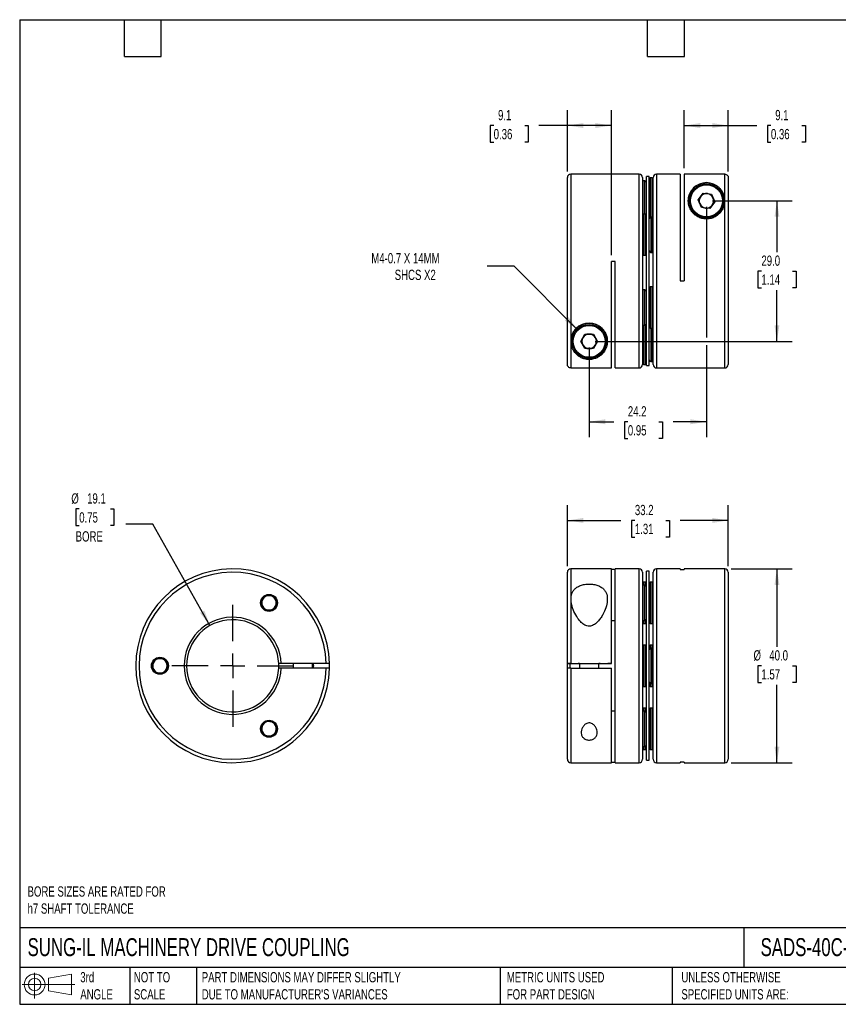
# Model space of a CAD drawing. Header units: millimetres. Extents: x 6 to 273, y 6 to 210.
# Tile 1 of 2: x 6 to 175, y 6 to 210. Entities that reach past the tile are written whole.
import ezdxf

# ---------------------------------------------------------------- set-up
doc = ezdxf.new("R2010")
doc.units = ezdxf.units.MM
doc.linetypes.add('SLD-Center', pattern=[19.05, 15.24, -1.27, 1.27, -1.27])
doc.linetypes.add('SLD-Solid', pattern=[0])
doc.layers.add('CENTER', color=40, linetype='SLD-Center')
doc.layers.add('SLD-DEFPOINTS', color=7, linetype='Continuous')
doc.layers.add('DIMENSIONS', color=140, linetype='SLD-Solid', lineweight=25)
doc.layers.add('TEXT', color=140, linetype='SLD-Solid', lineweight=25)
doc.styles.add('SLDTEXTSTYLE0', font='TXT', dxfattribs={"width": 0.7})
doc.dimstyles.new('SLDDIMSTYLE0', dxfattribs={"dimtxt": 2.158008, "dimasz": 3.302, "dimexe": 0, "dimexo": 0.0625, "dimgap": 0.539502, "dimtad": 0, "dimtih": 1, "dimtoh": 1, "dimdec": 1, "dimrnd": 1e-09, "dimzin": 4, "dimdsep": 46, "dimtxsty": 'SLDTEXTSTYLE0', "dimsah": 1, "dimcen": 0.09, "dimadec": 0, "dimazin": 1, "dimtfac": 1, "dimtdec": 1, "dimtofl": 0, "dimtmove": 0, "dimatfit": 3, "dimfxl": 0, "dimfrac": 2, "dimtolj": 1, "dimtzin": 12, "dimarcsym": 0})
doc.dimstyles.new('SLDDIMSTYLE1', dxfattribs={"dimtxt": 2.158008, "dimasz": 3.302, "dimexe": 0, "dimexo": 0.0625, "dimgap": 0.539502, "dimtad": 0, "dimtih": 1, "dimtoh": 1, "dimdec": 1, "dimrnd": 1e-09, "dimzin": 12, "dimdsep": 46, "dimtxsty": 'SLDTEXTSTYLE0', "dimsah": 1, "dimcen": 0.09, "dimadec": 0, "dimazin": 3, "dimtfac": 1, "dimtdec": 1, "dimtofl": 0, "dimtmove": 0, "dimatfit": 3, "dimfxl": 0, "dimfrac": 2, "dimtolj": 1, "dimtzin": 12, "dimarcsym": 0})
doc.dimstyles.new('SLDDIMSTYLE2', dxfattribs={"dimtxt": 2.158008, "dimasz": 3.302, "dimexe": 0, "dimexo": 0.0625, "dimgap": 0.539502, "dimtad": 0, "dimtih": 1, "dimtoh": 1, "dimdec": 1, "dimrnd": 1e-09, "dimzin": 12, "dimdsep": 46, "dimtxsty": 'SLDTEXTSTYLE0', "dimsah": 1, "dimcen": 0, "dimadec": 0, "dimazin": 3, "dimtfac": 1, "dimtdec": 1, "dimtofl": 0, "dimtmove": 0, "dimatfit": 3, "dimfxl": 0, "dimfrac": 2, "dimtolj": 1, "dimtzin": 12, "dimarcsym": 0})
doc.dimstyles.new('SLDDIMSTYLE3', dxfattribs={"dimtxt": 2.158008, "dimasz": 3.302, "dimexe": 0, "dimexo": 0.0625, "dimgap": 0.539502, "dimtad": 0, "dimtih": 1, "dimtoh": 1, "dimdec": 1, "dimrnd": 1e-09, "dimzin": 12, "dimdsep": 46, "dimtxsty": 'SLDTEXTSTYLE0', "dimsah": 1, "dimcen": 0, "dimadec": 0, "dimazin": 3, "dimtfac": 1, "dimtdec": 1, "dimtofl": 0, "dimtmove": 0, "dimatfit": 3, "dimfxl": 0, "dimfrac": 2, "dimtolj": 1, "dimtzin": 12, "dimarcsym": 0})

# ---------------------------------------------------------------- blocks, each defined once
blk = doc.blocks.new('Block11')
at = {"color": 7, "linetype": 'SLD-Solid', "lineweight": 18}
for p, q in [((2.59, 5.31), (2.59, 0)), ((5.48, 4.17), (10.18, 5.03)), ((5.48, 1.6), (5.48, 4.17)), ((10.18, 5.03), (10.18, 0.73)), ((0, 2.88), (10.87, 2.88)), ((5.48, 1.6), (10.18, 0.73))]:
    blk.add_line(p, q, dxfattribs=at)
for radius in [2.15, 1.29]:
    blk.add_circle((2.59, 2.88), radius, dxfattribs=at)
blk = doc.blocks.new('Block12')
at = {"layer": 'SLD-DEFPOINTS'}
blk.add_blockref('Block11', (0, 0), dxfattribs=at)
blk = doc.blocks.new('_D')
at = {"layer": 'DIMENSIONS'}
for p, q in [((153.11, 96.21), (165.76, 96.21)), ((162.58, 96.21), (162.58, 80.12)), ((159.38, 76.21), (158.65, 76.21)), ((158.65, 76.21), (158.65, 72.78)), ((165.79, 76.21), (166.52, 76.21)), ((166.52, 76.21), (166.52, 72.78)), ((158.65, 72.78), (159.38, 72.78)), ((162.58, 56.21), (162.58, 72.3)), ((166.52, 72.78), (165.79, 72.78)), ((153.11, 56.21), (165.76, 56.21))]:
    blk.add_line(p, q, dxfattribs=at)
for points in [[(162.58, 96.21), (162.08, 92.91), (163.09, 92.91)], [(162.58, 56.21), (163.09, 59.51), (162.08, 59.51)]]:
    blk.add_solid(points, dxfattribs=at)
at = {"layer": 'DIMENSIONS', "char_height": 2.117, "attachment_point": 1, "style": 'SLDTEXTSTYLE0'}
for s, insert in [('%%c', (157.75, 79.42)), ('40.0', (161.01, 79.42)), ('1.57', (159.38, 75.51))]:
    blk.add_mtext(s, dxfattribs=dict(at, insert=insert))
blk = doc.blocks.new('_D_1')
at = {"layer": 'DIMENSIONS'}
for p, q in [((119.34, 96.78), (119.34, 109.38)), ((152.54, 96.78), (152.54, 109.38)), ((119.34, 106.21), (130.35, 106.21)), ((133.27, 106.21), (132.55, 106.21)), ((132.55, 106.21), (132.55, 102.78)), ((139.68, 106.21), (140.41, 106.21)), ((140.41, 106.21), (140.41, 102.78)), ((152.54, 106.21), (142.61, 106.21)), ((132.55, 102.78), (133.27, 102.78)), ((140.41, 102.78), (139.68, 102.78))]:
    blk.add_line(p, q, dxfattribs=at)
for points in [[(119.34, 106.21), (122.65, 105.7), (122.65, 106.72)], [(152.54, 106.21), (149.24, 106.72), (149.24, 105.7)]]:
    blk.add_solid(points, dxfattribs=at)
at = {"layer": 'DIMENSIONS', "char_height": 2.117, "attachment_point": 1, "style": 'SLDTEXTSTYLE0'}
for s, insert in [('33.2', (133.27, 109.42)), ('1.31', (133.27, 105.51))]:
    blk.add_mtext(s, dxfattribs=dict(at, insert=insert))
blk = doc.blocks.new('_D_3')
at = {"layer": 'DIMENSIONS'}
for p, q in [((108.37, 158.65), (102.81, 158.65)), ((121.51, 145.51), (108.37, 158.65))]:
    blk.add_line(p, q, dxfattribs=at)
blk.add_solid([(121.51, 145.51), (119.54, 148.2), (118.82, 147.48)], dxfattribs=at)
at = {"layer": 'DIMENSIONS', "attachment_point": 1, "style": 'SLDTEXTSTYLE0'}
for s, insert, char_height in [('M4-0.7 X 14MM', (78.89, 161.38), 2.1167), ('SHCS X2', (83.72, 157.95), 2.117)]:
    blk.add_mtext(s, dxfattribs=dict(at, insert=insert, char_height=char_height))
blk = doc.blocks.new('_D_4')
at = {"layer": 'DIMENSIONS'}
for p, q in [((149.31, 172.17), (165.76, 172.17)), ((162.58, 172.17), (162.58, 161.59)), ((159.38, 157.67), (158.65, 157.67)), ((158.65, 157.67), (158.65, 154.24)), ((165.79, 157.67), (166.52, 157.67)), ((166.52, 157.67), (166.52, 154.24)), ((158.65, 154.24), (159.38, 154.24)), ((162.58, 143.17), (162.58, 153.76)), ((166.52, 154.24), (165.79, 154.24)), ((125.11, 143.17), (165.76, 143.17))]:
    blk.add_line(p, q, dxfattribs=at)
for points in [[(162.58, 172.17), (162.08, 168.87), (163.09, 168.87)], [(162.58, 143.17), (163.09, 146.47), (162.08, 146.47)]]:
    blk.add_solid(points, dxfattribs=at)
at = {"layer": 'DIMENSIONS', "char_height": 2.117, "attachment_point": 1, "style": 'SLDTEXTSTYLE0'}
for s, insert in [('29.0', (159.38, 160.88)), ('1.14', (159.38, 156.97))]:
    blk.add_mtext(s, dxfattribs=dict(at, insert=insert))
blk = doc.blocks.new('_D_5')
at = {"layer": 'DIMENSIONS'}
for p, q in [((148.04, 170.9), (148.04, 143.93)), ((148.04, 142.41), (148.04, 123.39)), ((123.84, 141.9), (123.84, 123.39)), ((123.84, 126.57), (128.9, 126.57)), ((131.82, 126.57), (131.1, 126.57)), ((131.1, 126.57), (131.1, 123.14)), ((138.24, 126.57), (138.96, 126.57)), ((138.96, 126.57), (138.96, 123.14)), ((148.04, 126.57), (141.16, 126.57)), ((131.1, 123.14), (131.82, 123.14)), ((138.96, 123.14), (138.24, 123.14))]:
    blk.add_line(p, q, dxfattribs=at)
for points in [[(123.84, 126.57), (127.15, 126.06), (127.15, 127.08)], [(148.04, 126.57), (144.74, 127.08), (144.74, 126.06)]]:
    blk.add_solid(points, dxfattribs=at)
at = {"layer": 'DIMENSIONS', "char_height": 2.117, "attachment_point": 1, "style": 'SLDTEXTSTYLE0'}
for s, insert in [('24.2', (131.82, 129.78)), ('0.95', (131.82, 125.87))]:
    blk.add_mtext(s, dxfattribs=dict(at, insert=insert))
blk = doc.blocks.new('_D_6')
at = {"layer": 'DIMENSIONS'}
for p, q in [((143.44, 178.94), (143.44, 190.88)), ((152.54, 178.24), (152.54, 190.88)), ((143.44, 187.71), (152.54, 187.71)), ((152.54, 187.71), (158.41, 187.71)), ((161.34, 187.71), (160.61, 187.71)), ((160.61, 187.71), (160.61, 184.28)), ((167.75, 187.71), (168.47, 187.71)), ((168.47, 187.71), (168.47, 184.28)), ((160.61, 184.28), (161.34, 184.28)), ((168.47, 184.28), (167.75, 184.28))]:
    blk.add_line(p, q, dxfattribs=at)
for points in [[(143.44, 187.71), (146.75, 187.2), (146.75, 188.21)], [(152.54, 187.71), (149.24, 188.21), (149.24, 187.2)]]:
    blk.add_solid(points, dxfattribs=at)
at = {"layer": 'DIMENSIONS', "char_height": 2.117, "attachment_point": 1, "style": 'SLDTEXTSTYLE0'}
for s, insert in [('9.1', (162.23, 190.92)), ('0.36', (161.34, 187))]:
    blk.add_mtext(s, dxfattribs=dict(at, insert=insert))
blk = doc.blocks.new('_D_7')
at = {"layer": 'DIMENSIONS'}
for p, q in [((119.34, 178.24), (119.34, 190.88)), ((128.44, 160.94), (128.44, 190.88)), ((104.14, 187.71), (103.42, 187.71)), ((103.42, 187.71), (103.42, 184.28)), ((110.55, 187.71), (111.28, 187.71)), ((111.28, 187.71), (111.28, 184.28)), ((119.34, 187.71), (113.48, 187.71)), ((128.44, 187.71), (119.34, 187.71)), ((103.42, 184.28), (104.14, 184.28)), ((111.28, 184.28), (110.55, 184.28))]:
    blk.add_line(p, q, dxfattribs=at)
for points in [[(119.34, 187.71), (122.65, 187.2), (122.65, 188.21)], [(128.44, 187.71), (125.14, 188.21), (125.14, 187.2)]]:
    blk.add_solid(points, dxfattribs=at)
at = {"layer": 'DIMENSIONS', "char_height": 2.117, "attachment_point": 1, "style": 'SLDTEXTSTYLE0'}
for s, insert in [('9.1', (105.04, 190.92)), ('0.36', (104.14, 187))]:
    blk.add_mtext(s, dxfattribs=dict(at, insert=insert))
blk = doc.blocks.new('_D_8')
at = {"layer": 'DIMENSIONS'}
for p, q in [((18.63, 108.59), (17.91, 108.59)), ((17.91, 108.59), (17.91, 105.16)), ((25.05, 108.59), (25.77, 108.59)), ((25.77, 108.59), (25.77, 105.16)), ((17.91, 105.16), (18.63, 105.16)), ((25.77, 105.16), (25.05, 105.16)), ((33.82, 105.45), (28.26, 105.45)), ((45.61, 84.51), (33.82, 105.45))]:
    blk.add_line(p, q, dxfattribs=at)
blk.add_solid([(45.61, 84.51), (44.44, 87.63), (43.55, 87.14)], dxfattribs=at)
at = {"layer": 'DIMENSIONS', "char_height": 2.117, "attachment_point": 1, "style": 'SLDTEXTSTYLE0'}
for s, insert in [('%%c', (17, 111.8)), ('19.1', (20.26, 111.8)), ('0.75', (18.63, 107.89)), ('BORE', (17.89, 103.97))]:
    blk.add_mtext(s, dxfattribs=dict(at, insert=insert))
blk = doc.blocks.new('SW_CENTERMARKSYMBOL_1')
at = {"layer": 'CENTER', "color": 0}
for p, q in [((0, 5.08), (0, 12.565)), ((0, 0), (0, 2.54)), ((-5.08, 0), (-12.565, 0)), ((0, 0), (-2.54, 0)), ((0, 0), (0, -2.54)), ((0, 0), (2.54, 0)), ((5.08, 0), (12.565, 0)), ((0, -5.08), (0, -12.565))]:
    blk.add_line(p, q, dxfattribs=at)

msp = doc.modelspace()

# ---------------------------------------------------------------- linework, layer by layer
for p, q in [((119.34, 138.38), (119.34, 176.97)), ((134.14, 177.67), (120.04, 177.67)), ((120.04, 177.67), (120.04, 137.68)), ((134.14, 137.67), (134.14, 177.67)), ((134.84, 176.97), (134.84, 138.37)), ((136.24, 177.17), (135.64, 177.17)), ((135.64, 138.17), (135.64, 177.17)), ((136.24, 138.17), (136.24, 177.17)), ((136.84, 176.92), (136.44, 176.92)), ((136.44, 176.92), (136.44, 172.94)), ((136.84, 172.94), (136.84, 176.92)), ((137.04, 138.37), (137.04, 176.97)), ((142.64, 177.67), (137.74, 177.67)), ((137.74, 177.67), (137.74, 137.67)), ((142.64, 177.67), (142.64, 155.67)), ((143.44, 177.67), (143.44, 155.67)), ((151.84, 177.67), (143.44, 177.67)), ((151.84, 137.67), (151.84, 177.67)), ((152.54, 176.97), (152.54, 138.37)), ((135.34, 176.32), (134.94, 176.32)), ((134.94, 176.32), (134.94, 173.04)), ((135.34, 173.04), (135.34, 176.32)), ((134.94, 173.04), (134.94, 169.4)), ((135.34, 169.42), (135.34, 173.04)), ((136.44, 172.94), (136.44, 168.81)), ((136.84, 168.82), (136.84, 172.94)), ((146.33, 172.4), (147.38, 173.77)), ((146.33, 172.4), (146.85, 173.09)), ((146.85, 173.09), (147.38, 173.77)), ((147.38, 173.77), (149.1, 173.55)), ((147.38, 173.77), (147.38, 173.77)), ((147.38, 173.77), (148.24, 173.66)), ((148.24, 173.66), (149.1, 173.55)), ((149.1, 173.55), (149.76, 171.95)), ((149.1, 173.55), (149.1, 173.55)), ((149.1, 173.55), (149.43, 172.75)), ((149.43, 172.75), (149.76, 171.95)), ((144.54, 172.17), (144.54, 172.17)), ((146.99, 170.8), (146.33, 172.4)), ((148.71, 170.57), (146.99, 170.8)), ((149.76, 171.95), (148.71, 170.57)), ((151.54, 172.17), (151.54, 172.17)), ((135.44, 169.42), (135.04, 169.42)), ((135.04, 169.42), (135.04, 160.92)), ((135.44, 160.92), (135.44, 169.42)), ((135.64, 169.27), (135.64, 169.32)), ((136.94, 168.82), (136.54, 168.82)), ((136.54, 168.82), (136.54, 168.32)), ((136.94, 168.32), (136.94, 168.82)), ((136.54, 168.32), (136.54, 161.52)), ((136.94, 161.52), (136.94, 168.32)), ((135.04, 160.92), (135.44, 160.92)), ((136.54, 161.52), (136.94, 161.52)), ((129.24, 159.67), (128.44, 159.67)), ((128.44, 137.68), (128.44, 159.67)), ((129.24, 159.67), (128.44, 159.67)), ((129.24, 137.67), (129.24, 159.67)), ((142.64, 155.67), (143.44, 155.67)), ((135.34, 153.82), (134.94, 153.82)), ((134.94, 153.82), (134.94, 146.52)), ((135.34, 146.52), (135.34, 153.82)), ((136.84, 154.42), (136.44, 154.42)), ((136.44, 154.42), (136.44, 145.92)), ((136.84, 145.92), (136.84, 154.42)), ((134.94, 146.52), (135.34, 146.52)), ((135.04, 146.52), (135.04, 138.42)), ((135.44, 138.42), (135.44, 146.54)), ((122.11, 143.17), (122.98, 144.67)), ((122.55, 143.92), (122.98, 144.67)), ((122.98, 144.67), (124.71, 144.67)), ((122.98, 144.67), (122.98, 144.67)), ((122.98, 144.67), (123.84, 144.67)), ((123.84, 144.67), (124.71, 144.67)), ((124.71, 144.67), (125.58, 143.17)), ((124.71, 144.67), (124.71, 144.67)), ((124.71, 144.67), (125.14, 143.92)), ((136.25, 146.08), (136.24, 146.02)), ((136.44, 145.92), (136.84, 145.92)), ((136.54, 145.92), (136.54, 139.5)), ((136.94, 139.5), (136.94, 145.95)), ((120.34, 143.17), (120.34, 143.17)), ((122.11, 143.17), (122.55, 143.92)), ((122.98, 141.67), (122.11, 143.17)), ((125.58, 143.17), (124.71, 141.67)), ((125.14, 143.92), (125.58, 143.17)), ((127.34, 143.17), (127.34, 143.17)), ((124.71, 141.67), (122.98, 141.67)), ((135.04, 138.42), (135.44, 138.42)), ((136.54, 139.5), (136.54, 139.02)), ((136.54, 139.02), (136.94, 139.02)), ((136.94, 139.02), (136.94, 139.5)), ((120.04, 137.68), (128.44, 137.68)), ((129.24, 137.67), (134.14, 137.67)), ((135.64, 138.17), (136.24, 138.17)), ((137.74, 137.67), (151.84, 137.67)), ((119.34, 76.71), (119.34, 95.51)), ((128.44, 96.21), (120.04, 96.21)), ((120.04, 96.21), (120.04, 76.71)), ((128.44, 76.71), (128.44, 96.21)), ((129.24, 96.11), (128.44, 96.11)), ((134.14, 96.21), (129.24, 96.21)), ((129.24, 56.21), (129.24, 96.21)), ((134.14, 76.21), (134.14, 96.21)), ((134.84, 95.51), (134.84, 76.21)), ((136.24, 95.71), (135.64, 95.71)), ((135.64, 66.46), (135.64, 95.71)), ((136.24, 66.46), (136.24, 95.71)), ((137.04, 56.91), (137.04, 95.51)), ((142.64, 96.21), (137.74, 96.21)), ((137.74, 96.21), (137.74, 56.21)), ((142.64, 96.21), (142.64, 96.11)), ((142.64, 96.11), (143.44, 96.11)), ((151.84, 96.21), (143.44, 96.21)), ((143.44, 96.21), (143.44, 96.11)), ((151.84, 56.21), (151.84, 96.21)), ((152.54, 95.51), (152.54, 56.91)), ((135.34, 92.85), (134.94, 92.85)), ((134.94, 92.85), (134.94, 87.71)), ((135.44, 93.45), (135.04, 93.45)), ((135.04, 93.45), (135.04, 92.85)), ((135.34, 87.71), (135.34, 92.85)), ((135.44, 92.83), (135.44, 93.45)), ((136.84, 93.45), (136.44, 93.45)), ((136.44, 93.45), (136.44, 87.31)), ((136.84, 87.31), (136.84, 93.45)), ((56.06, 89.2), (56.92, 90.7)), ((56.92, 90.7), (58.65, 90.7)), ((58.65, 90.7), (59.52, 89.2)), ((56.92, 87.7), (56.06, 89.2)), ((58.65, 87.7), (56.92, 87.7)), ((59.52, 89.2), (58.65, 87.7)), ((134.94, 87.71), (134.94, 85.55)), ((135.34, 85.55), (135.34, 87.71)), ((129.24, 85.52), (128.44, 85.52)), ((134.94, 85.55), (135.34, 85.55)), ((135.04, 85.55), (135.04, 84.95)), ((135.44, 84.95), (135.44, 85.57)), ((136.44, 87.31), (136.44, 84.95)), ((136.84, 84.95), (136.84, 87.31)), ((135.04, 84.95), (135.44, 84.95)), ((136.44, 84.95), (136.84, 84.95)), ((135.44, 80.46), (135.04, 80.46)), ((135.04, 80.46), (135.04, 71.96)), ((135.44, 71.96), (135.44, 80.46)), ((136.84, 80.46), (136.44, 80.46)), ((136.44, 80.46), (136.44, 79.84)), ((136.94, 79.86), (136.54, 79.86)), ((136.54, 79.86), (136.54, 78.01)), ((136.84, 79.86), (136.84, 80.46)), ((136.94, 78.01), (136.94, 79.86)), ((33.56, 76.21), (34.42, 77.71)), ((34.42, 77.71), (36.15, 77.71)), ((36.15, 77.71), (37.02, 76.21)), ((136.54, 78.01), (136.54, 72.56)), ((136.94, 72.56), (136.94, 78.01)), ((34.42, 74.71), (33.56, 76.21)), ((37.02, 76.21), (36.15, 74.71)), ((60.3, 76.71), (59.8, 76.71)), ((60.3, 75.71), (59.8, 75.71)), ((69.58, 76.71), (60.3, 76.71)), ((69.58, 75.71), (60.3, 75.71)), ((62.79, 76.71), (62.79, 75.71)), ((66.79, 75.71), (66.79, 76.71)), ((119.34, 76.71), (119.84, 76.71)), ((119.34, 75.71), (119.34, 76.71)), ((119.34, 56.91), (119.34, 75.71)), ((119.84, 76.71), (121.84, 76.71)), ((119.84, 76.71), (119.84, 75.71)), ((120.04, 76.71), (128.44, 76.71)), ((120.04, 75.71), (128.44, 75.71)), ((120.04, 75.71), (120.04, 56.21)), ((121.84, 76.71), (121.84, 75.71)), ((125.84, 75.71), (125.84, 76.71)), ((125.84, 76.71), (128.44, 76.71)), ((128.44, 76.71), (128.34, 76.71)), ((128.44, 56.21), (128.44, 75.71)), ((134.14, 56.21), (134.14, 76.21)), ((134.84, 76.21), (134.84, 56.91)), ((36.15, 74.71), (34.42, 74.71)), ((135.04, 71.96), (135.44, 71.96)), ((136.44, 72.58), (136.44, 71.96)), ((136.44, 71.96), (136.84, 71.96)), ((136.54, 72.56), (136.94, 72.56)), ((136.84, 71.96), (136.84, 72.56)), ((135.44, 67.47), (135.04, 67.47)), ((135.04, 67.47), (135.04, 66.87)), ((135.44, 66.85), (135.44, 67.47)), ((136.84, 67.47), (136.44, 67.47)), ((136.44, 67.47), (136.44, 58.97)), ((136.84, 58.97), (136.84, 67.47)), ((128.44, 66.9), (129.24, 66.9)), ((135.34, 66.87), (134.94, 66.87)), ((134.94, 66.87), (134.94, 59.57)), ((135.34, 59.57), (135.34, 66.87)), ((135.64, 56.71), (135.64, 66.46)), ((136.24, 56.71), (136.24, 66.46)), ((56.06, 63.34), (57.03, 64.77)), ((56.82, 61.78), (56.06, 63.34)), ((57.03, 64.77), (58.76, 64.66)), ((59.52, 63.1), (58.55, 61.66)), ((58.76, 64.66), (59.52, 63.1)), ((58.55, 61.66), (56.82, 61.78)), ((134.94, 59.57), (135.34, 59.57)), ((135.04, 59.57), (135.04, 58.97)), ((135.04, 58.97), (135.44, 58.97)), ((135.44, 58.97), (135.44, 59.59)), ((136.44, 58.97), (136.84, 58.97)), ((120.04, 56.21), (128.44, 56.21)), ((128.44, 56.31), (129.24, 56.31)), ((129.24, 56.21), (134.14, 56.21)), ((135.64, 56.71), (136.24, 56.71)), ((137.74, 56.21), (142.64, 56.21)), ((143.44, 56.31), (142.64, 56.31)), ((142.64, 56.31), (142.64, 56.21)), ((143.44, 56.31), (143.44, 56.21)), ((143.44, 56.21), (151.84, 56.21))]:
    msp.add_line(p, q)
at = {"flags": 128}
for points in [[(134.94, 176.32), (134.89, 176.32), (134.84, 176.31)], [(137.04, 168.81), (137, 168.82), (136.94, 168.82)], [(136.24, 168.62), (136.25, 168.58), (136.25, 168.58)], [(136.94, 161.52), (137, 161.53), (137.04, 161.54)], [(134.94, 153.82), (134.89, 153.82), (134.84, 153.81)], [(134.84, 146.54), (134.89, 146.53), (134.94, 146.52)], [(135.64, 146.72), (135.64, 146.76), (135.64, 146.77)], [(136.94, 139.02), (137, 139.03), (137.04, 139.04)], [(134.94, 92.85), (134.89, 92.84), (134.84, 92.83)], [(134.84, 85.57), (134.89, 85.56), (134.94, 85.55)], [(137.04, 79.84), (137, 79.85), (136.94, 79.86)], [(66.86, 76.71), (66.92, 76.48), (66.94, 76.21)], [(66.94, 76.21), (66.92, 75.94), (66.86, 75.71)], [(70.28, 75.71), (70.29, 76.21), (70.28, 76.71)], [(121.59, 76.71), (121.62, 76.71), (121.69, 76.71), (121.8, 76.71), (121.95, 76.71), (122.14, 76.71), (122.37, 76.71), (122.63, 76.71), (122.91, 76.71), (123.21, 76.71), (123.52, 76.71), (123.84, 76.71), (124.16, 76.71), (124.48, 76.71), (124.78, 76.71), (125.06, 76.71), (125.32, 76.71), (125.54, 76.71), (125.74, 76.71), (125.89, 76.71), (126, 76.71), (126.07, 76.71), (126.09, 76.71), (126.07, 76.71), (126, 76.71), (125.89, 76.71), (125.84, 76.71)], [(121.84, 76.71), (121.8, 76.71), (121.69, 76.71), (121.62, 76.71), (121.59, 76.71)], [(136.94, 72.56), (137, 72.56), (137.04, 72.58)], [(134.94, 66.87), (134.89, 66.86), (134.84, 66.85)], [(134.84, 59.59), (134.89, 59.57), (134.94, 59.57)]]:
    msp.add_lwpolyline(points, dxfattribs=at)
for centre, radius in [((148.04, 172.17), 3.5), ((148.04, 172.17), 3.3), ((123.84, 143.17), 3.5), ((123.84, 143.17), 3.3), ((57.79, 89.2), 1.75), ((35.29, 76.21), 1.75), ((57.79, 63.22), 1.75)]:
    msp.add_circle(centre, radius)
for centre, radius, start, end in [((120.04, 176.97), 0.7, 90, 180), ((134.14, 176.97), 0.7, 0, 90), ((136.44, 176.72), 0.2, 90, 180), ((136.84, 176.72), 0.2, 0, 90), ((137.74, 176.97), 0.7, 90, 180), ((135.34, 176.02), 0.3, 0, 90), ((148.04, 172.17), 3.75, 0, 180), ((148.04, 172.17), 1.5, 22.5227, 180), ((148.04, 172.17), 1.5, 142.5227, 202.5227), ((148.04, 172.17), 1.5, 82.5227, 142.5227), ((148.04, 172.17), 1.5, 22.5227, 82.5227), ((148.04, 172.17), 1.5, 322.5227, 22.5227), ((148.04, 172.17), 1.5, 0, 22.5227), ((148.04, 172.17), 3.5, 180, 202.5227), ((148.04, 172.17), 3.5, 202.5227, 0), ((148.04, 172.17), 1.5, 202.5227, 262.5227), ((148.04, 172.17), 1.5, 262.5227, 322.5227), ((135.04, 169.22), 0.2, 90, 180), ((135.44, 169.22), 0.2, 0, 90), ((136.54, 168.52), 0.3, 90, 180), ((135.04, 161.12), 0.2, 180, 270), ((135.44, 161.12), 0.2, 270, 0), ((136.54, 161.82), 0.3, 180, 270), ((135.34, 153.52), 0.3, 0, 90), ((136.44, 154.22), 0.2, 90, 180), ((136.84, 154.22), 0.2, 0, 90), ((123.84, 143.17), 3.75, 0, 180), ((135.34, 146.82), 0.3, 270, 0), ((123.84, 143.17), 1.5, 90, 150), ((123.84, 143.17), 1.5, 30, 90), ((136.44, 146.12), 0.2, 180, 270), ((136.84, 146.12), 0.2, 270, 0), ((123.84, 143.17), 3.5, 180, 0), ((123.84, 143.17), 1.5, 150, 210), ((123.84, 143.17), 1.5, 210, 270), ((123.84, 143.17), 1.5, 270, 330), ((123.84, 143.17), 1.5, 330, 30), ((134.14, 138.37), 0.7, 270, 360), ((135.04, 138.62), 0.2, 180, 270), ((135.44, 138.62), 0.2, 270, 0), ((136.54, 139.32), 0.3, 180, 270), ((137.74, 138.37), 0.7, 180, 270), ((151.84, 138.37), 0.7, 270, 360), ((50.29, 76.21), 20, 1.4326, 358.5675), ((50.29, 76.21), 19.3, 1.4845, 358.5155), ((120.04, 95.51), 0.7, 90, 180), ((134.14, 95.51), 0.7, 0, 90), ((137.74, 95.51), 0.7, 90, 180), ((151.84, 95.51), 0.7, 0, 90), ((135.04, 93.25), 0.2, 90, 180), ((135.34, 92.55), 0.3, 0, 90), ((135.44, 93.25), 0.2, 0, 90), ((136.44, 93.25), 0.2, 90, 180), ((136.84, 93.25), 0.2, 0, 90), ((57.79, 89.2), 1.5, 150, 210), ((57.79, 89.2), 1.5, 90, 150), ((57.79, 89.2), 1.5, 30, 90), ((57.79, 89.2), 1.5, 330, 30), ((57.79, 89.2), 1.5, 210, 270), ((57.79, 89.2), 1.5, 270, 330), ((50.29, 76.21), 10.02, 2.8588, 357.1412), ((50.29, 76.21), 9.52, 3.009, 356.991), ((135.34, 85.85), 0.3, 270, 0), ((135.04, 85.15), 0.2, 180, 270), ((135.44, 85.15), 0.2, 270, 0), ((136.44, 85.15), 0.2, 180, 270), ((136.84, 85.15), 0.2, 270, 0), ((135.04, 80.26), 0.2, 90, 180), ((135.44, 80.26), 0.2, 0, 90), ((136.44, 80.26), 0.2, 90, 180), ((136.54, 79.56), 0.3, 90, 180), ((136.84, 80.26), 0.2, 0, 90), ((35.29, 76.21), 1.5, 90, 150), ((35.29, 76.21), 1.5, 30, 90), ((35.29, 76.21), 1.5, 150, 210), ((35.29, 76.21), 1.5, 210, 270), ((35.29, 76.21), 1.5, 270, 330), ((35.29, 76.21), 1.5, 330, 30), ((50.29, 76.21), 9.52, 356.991, 3.009), ((65.29, 76.21), 1.61, 341.9071, 18.0929), ((135.04, 72.16), 0.2, 180, 270), ((135.44, 72.16), 0.2, 270, 0), ((136.54, 72.86), 0.3, 180, 270), ((136.44, 72.16), 0.2, 180, 270), ((136.84, 72.16), 0.2, 270, 0), ((135.04, 67.27), 0.2, 90, 180), ((135.44, 67.27), 0.2, 0, 90), ((136.44, 67.27), 0.2, 90, 180), ((136.84, 67.27), 0.2, 0, 90), ((135.34, 66.57), 0.3, 0, 90), ((57.79, 63.22), 1.5, 146.0546, 206.0546), ((57.79, 63.22), 1.5, 86.0546, 146.0546), ((57.79, 63.22), 1.5, 26.0546, 86.0546), ((57.79, 63.22), 1.5, 326.0546, 26.0546), ((57.79, 63.22), 1.5, 206.0546, 266.0546), ((57.79, 63.22), 1.5, 266.0546, 326.0546), ((135.04, 59.17), 0.2, 180, 270), ((135.34, 59.87), 0.3, 270, 0), ((135.44, 59.17), 0.2, 270, 0), ((136.44, 59.17), 0.2, 180, 270), ((136.84, 59.17), 0.2, 270, 0), ((120.04, 56.91), 0.7, 180, 270), ((134.14, 56.91), 0.7, 270, 360), ((137.74, 56.91), 0.7, 180, 270), ((151.84, 56.91), 0.7, 270, 360)]:
    msp.add_arc(centre, radius, start, end)
for points, knots in [([(151.84, 177.67), (151.94, 177.67), (152.03, 177.65), (152.2, 177.58), (152.27, 177.53), (152.47, 177.33), (152.54, 177.15), (152.54, 176.97)], [0, 0, 0, 0, 0.25, 0.25, 0.5, 0.5, 1, 1, 1, 1]), ([(144.29, 172.17), (144.29, 171.74), (144.37, 171.29), (144.63, 170.6), (144.75, 170.37), (145.03, 169.93), (145.2, 169.72), (145.59, 169.32), (145.82, 169.14), (146.33, 168.83), (146.6, 168.7), (147.04, 168.56), (147.2, 168.52), (147.51, 168.46), (147.66, 168.44), (148.13, 168.41), (148.45, 168.43), (148.91, 168.52), (149.06, 168.56), (149.36, 168.66), (149.5, 168.72), (149.78, 168.84), (149.91, 168.92), (150.16, 169.07), (150.28, 169.16), (150.62, 169.43), (150.82, 169.63), (151.15, 170.06), (151.29, 170.28), (151.52, 170.73), (151.6, 170.96), (151.73, 171.42), (151.76, 171.65), (151.8, 172.09), (151.8, 172.31), (151.76, 172.73), (151.72, 172.93), (151.62, 173.32), (151.55, 173.51), (151.39, 173.88), (151.3, 174.05), (150.97, 174.55), (150.71, 174.85), (150.21, 175.24), (150.03, 175.36), (149.62, 175.58), (149.4, 175.68), (149.01, 175.8), (148.87, 175.83), (148.58, 175.89), (148.43, 175.91), (148.11, 175.93), (147.95, 175.93), (147.64, 175.9), (147.48, 175.88), (147.05, 175.8), (146.79, 175.72), (146.34, 175.52), (146.14, 175.41), (145.77, 175.17), (145.61, 175.03), (145.31, 174.75), (145.18, 174.6), (144.82, 174.13), (144.63, 173.77), (144.37, 173.02), (144.29, 172.61), (144.29, 172.17)], [0, 0, 0, 0, 0.0625, 0.0625, 0.09375, 0.09375, 0.125, 0.125, 0.15625, 0.15625, 0.1875, 0.1875, 0.203125, 0.203125, 0.21875, 0.21875, 0.25, 0.25, 0.265625, 0.265625, 0.28125, 0.28125, 0.296875, 0.296875, 0.3125, 0.3125, 0.34375, 0.34375, 0.375, 0.375, 0.40625, 0.40625, 0.4375, 0.4375, 0.46875, 0.46875, 0.5, 0.5, 0.53125, 0.53125, 0.5625, 0.5625, 0.625, 0.625, 0.65625, 0.65625, 0.6875, 0.6875, 0.703125, 0.703125, 0.71875, 0.71875, 0.734375, 0.734375, 0.75, 0.75, 0.78125, 0.78125, 0.8125, 0.8125, 0.84375, 0.84375, 0.875, 0.875, 0.9375, 0.9375, 1, 1, 1, 1]), ([(127.59, 143.17), (127.59, 143.61), (127.52, 144.06), (127.26, 144.75), (127.14, 144.98), (126.86, 145.41), (126.69, 145.63), (126.3, 146.03), (126.07, 146.21), (125.56, 146.52), (125.29, 146.65), (124.85, 146.79), (124.69, 146.83), (124.38, 146.89), (124.23, 146.91), (123.76, 146.94), (123.44, 146.91), (122.98, 146.82), (122.82, 146.78), (122.53, 146.69), (122.38, 146.63), (122.11, 146.5), (121.98, 146.43), (121.73, 146.27), (121.61, 146.19), (121.27, 145.91), (121.07, 145.71), (120.73, 145.29), (120.6, 145.06), (120.37, 144.61), (120.29, 144.38), (120.16, 143.93), (120.13, 143.7), (120.09, 143.26), (120.09, 143.04), (120.13, 142.62), (120.17, 142.41), (120.27, 142.02), (120.34, 141.83), (120.5, 141.47), (120.59, 141.29), (120.92, 140.8), (121.18, 140.5), (121.68, 140.11), (121.86, 139.98), (122.27, 139.76), (122.49, 139.66), (122.88, 139.55), (123.02, 139.51), (123.31, 139.46), (123.46, 139.44), (123.78, 139.42), (123.94, 139.42), (124.25, 139.44), (124.41, 139.46), (124.84, 139.55), (125.09, 139.63), (125.55, 139.82), (125.75, 139.93), (126.11, 140.18), (126.28, 140.31), (126.57, 140.59), (126.71, 140.74), (127.07, 141.22), (127.26, 141.57), (127.52, 142.33), (127.59, 142.74), (127.59, 143.17)], [0, 0, 0, 0, 0.0625, 0.0625, 0.09375, 0.09375, 0.125, 0.125, 0.15625, 0.15625, 0.1875, 0.1875, 0.203125, 0.203125, 0.21875, 0.21875, 0.25, 0.25, 0.265625, 0.265625, 0.28125, 0.28125, 0.296875, 0.296875, 0.3125, 0.3125, 0.34375, 0.34375, 0.375, 0.375, 0.40625, 0.40625, 0.4375, 0.4375, 0.46875, 0.46875, 0.5, 0.5, 0.53125, 0.53125, 0.5625, 0.5625, 0.625, 0.625, 0.65625, 0.65625, 0.6875, 0.6875, 0.703125, 0.703125, 0.71875, 0.71875, 0.734375, 0.734375, 0.75, 0.75, 0.78125, 0.78125, 0.8125, 0.8125, 0.84375, 0.84375, 0.875, 0.875, 0.9375, 0.9375, 1, 1, 1, 1]), ([(120.04, 137.68), (119.95, 137.68), (119.86, 137.7), (119.69, 137.77), (119.61, 137.82), (119.42, 138.01), (119.34, 138.19), (119.34, 138.38)], [0, 0, 0, 0, 0.25, 0.25, 0.5, 0.5, 1, 1, 1, 1]), ([(127.59, 89.98), (127.59, 90.44), (127.52, 90.87), (127.26, 91.48), (127.14, 91.66), (126.86, 92.01), (126.69, 92.18), (126.3, 92.47), (126.07, 92.6), (125.56, 92.81), (125.29, 92.9), (124.85, 92.99), (124.69, 93.01), (124.38, 93.05), (124.23, 93.06), (123.76, 93.08), (123.44, 93.07), (122.98, 93.01), (122.82, 92.99), (122.53, 92.92), (122.38, 92.88), (122.11, 92.8), (121.98, 92.75), (121.73, 92.64), (121.61, 92.58), (121.27, 92.39), (121.07, 92.24), (120.73, 91.91), (120.6, 91.74), (120.37, 91.36), (120.29, 91.16), (120.16, 90.74), (120.13, 90.52), (120.09, 90.07), (120.09, 89.84), (120.13, 89.38), (120.17, 89.14), (120.27, 88.66), (120.34, 88.42), (120.5, 87.94), (120.59, 87.69), (120.92, 86.96), (121.18, 86.47), (121.68, 85.77), (121.86, 85.54), (122.27, 85.11), (122.49, 84.91), (122.88, 84.66), (123.02, 84.59), (123.31, 84.47), (123.46, 84.43), (123.78, 84.38), (123.94, 84.39), (124.25, 84.43), (124.41, 84.48), (124.84, 84.66), (125.09, 84.84), (125.55, 85.23), (125.75, 85.45), (126.11, 85.91), (126.28, 86.14), (126.57, 86.62), (126.71, 86.86), (127.07, 87.59), (127.26, 88.09), (127.52, 89.05), (127.59, 89.52), (127.59, 89.98)], [0, 0, 0, 0, 0.0625, 0.0625, 0.09375, 0.09375, 0.125, 0.125, 0.15625, 0.15625, 0.1875, 0.1875, 0.203125, 0.203125, 0.21875, 0.21875, 0.25, 0.25, 0.265625, 0.265625, 0.28125, 0.28125, 0.296875, 0.296875, 0.3125, 0.3125, 0.34375, 0.34375, 0.375, 0.375, 0.40625, 0.40625, 0.4375, 0.4375, 0.46875, 0.46875, 0.5, 0.5, 0.53125, 0.53125, 0.5625, 0.5625, 0.625, 0.625, 0.65625, 0.65625, 0.6875, 0.6875, 0.703125, 0.703125, 0.71875, 0.71875, 0.734375, 0.734375, 0.75, 0.75, 0.78125, 0.78125, 0.8125, 0.8125, 0.84375, 0.84375, 0.875, 0.875, 0.9375, 0.9375, 1, 1, 1, 1]), ([(70.28, 76.71), (70.28, 76.71), (70.26, 76.71), (70.19, 76.71), (70.14, 76.71), (69.95, 76.71), (69.77, 76.71), (69.58, 76.71)], [0, 0, 0, 0, 0.25, 0.25, 0.5, 0.5, 1, 1, 1, 1]), ([(70.28, 75.71), (70.28, 75.71), (70.26, 75.71), (70.19, 75.71), (70.14, 75.71), (69.95, 75.71), (69.77, 75.71), (69.58, 75.71)], [0, 0, 0, 0, 0.25, 0.25, 0.5, 0.5, 1, 1, 1, 1]), ([(120.04, 76.71), (119.95, 76.71), (119.86, 76.71), (119.69, 76.71), (119.61, 76.71), (119.42, 76.71), (119.34, 76.71), (119.34, 76.71)], [0, 0, 0, 0, 0.25, 0.25, 0.5, 0.5, 1, 1, 1, 1]), ([(120.04, 75.71), (119.95, 75.71), (119.86, 75.71), (119.69, 75.71), (119.61, 75.71), (119.42, 75.71), (119.34, 75.71), (119.34, 75.71)], [0, 0, 0, 0, 0.25, 0.25, 0.5, 0.5, 1, 1, 1, 1]), ([(127.65, 76.71), (127.66, 76.71), (127.7, 76.71), (127.81, 76.71), (127.87, 76.71), (128.06, 76.71), (128.2, 76.71), (128.34, 76.71)], [0, 0, 0, 0, 0.25, 0.25, 0.5, 0.5, 1, 1, 1, 1]), ([(128.34, 76.71), (128.19, 76.71), (127.96, 76.71), (127.69, 76.71), (127.67, 76.71), (127.66, 76.71)], [0, 0, 0, 0, 0.536548, 0.830034, 1, 1, 1, 1]), ([(125.49, 62.43), (125.49, 62.24), (125.46, 62.05), (125.36, 61.78), (125.32, 61.69), (125.22, 61.52), (125.15, 61.44), (124.93, 61.22), (124.74, 61.09), (124.39, 60.96), (124.26, 60.92), (124, 60.88), (123.86, 60.88), (123.46, 60.9), (123.2, 60.98), (122.78, 61.2), (122.62, 61.34), (122.37, 61.67), (122.29, 61.84), (122.2, 62.22), (122.18, 62.41), (122.22, 62.8), (122.27, 63), (122.42, 63.39), (122.53, 63.58), (122.81, 63.94), (122.98, 64.11), (123.31, 64.3), (123.43, 64.35), (123.69, 64.41), (123.83, 64.42), (124.1, 64.39), (124.23, 64.36), (124.47, 64.25), (124.57, 64.19), (124.87, 63.97), (125.02, 63.79), (125.26, 63.42), (125.35, 63.22), (125.46, 62.83), (125.49, 62.63), (125.49, 62.43)], [0, 0, 0, 0, 0.0625, 0.0625, 0.09375, 0.09375, 0.125, 0.125, 0.1875, 0.1875, 0.21875, 0.21875, 0.25, 0.25, 0.3125, 0.3125, 0.375, 0.375, 0.4375, 0.4375, 0.5, 0.5, 0.5625, 0.5625, 0.625, 0.625, 0.6875, 0.6875, 0.71875, 0.71875, 0.75, 0.75, 0.78125, 0.78125, 0.8125, 0.8125, 0.875, 0.875, 0.9375, 0.9375, 1, 1, 1, 1])]:
    msp.add_open_spline(points, degree=3, knots=knots)
at = {"layer": 'TEXT'}
for p, q in [((6.35, 209.55), (273.05, 209.55)), ((6.35, 209.55), (6.35, 6.35)), ((27.94, 201.93), (27.94, 209.55)), ((35.56, 201.93), (35.56, 209.55)), ((135.89, 201.93), (135.89, 209.55)), ((143.51, 201.93), (143.51, 209.55)), ((27.94, 201.93), (35.56, 201.93)), ((135.89, 201.93), (143.51, 201.93)), ((273.05, 22.13), (6.35, 22.13)), ((155.76, 22.13), (155.76, 13.97)), ((273.05, 13.97), (6.35, 13.97)), ((29.04, 13.97), (29.04, 6.35)), ((42.84, 13.97), (42.84, 6.35)), ((105.48, 13.97), (105.48, 6.35)), ((141, 13.97), (141, 6.35)), ((6.35, 6.35), (273.05, 6.35))]:
    msp.add_line(p, q, dxfattribs=at)

# ---------------------------------------------------------------- block references
at = {"layer": 'CENTER'}
msp.add_blockref('SW_CENTERMARKSYMBOL_1', (50.29, 76.21), dxfattribs=at)
at = {"layer": 'SLD-DEFPOINTS'}
msp.add_blockref('Block12', (6.84, 7.55), dxfattribs=at)

# ---------------------------------------------------------------- texts
at = {"layer": 'TEXT', "attachment_point": 1, "style": 'SLDTEXTSTYLE0'}
for s, insert, char_height in [('BORE SIZES ARE RATED FOR^Jh7 SHAFT TOLERANCE', (7.97, 30.69), 2.1167), ('SUNG-IL MACHINERY DRIVE COUPLING', (7.97, 20), 3.7042), ('SADS-40C-19.05-19.05', (159.21, 20), 3.7042), ('3rd^JANGLE', (18.85, 13), 2.117), ('NOT TO^JSCALE', (29.91, 13), 2.1167), ("PART DIMENSIONS MAY DIFFER SLIGHTLY ^JDUE TO MANUFACTURER'S VARIANCES", (43.91, 13), 2.1167), ('METRIC UNITS USED ^JFOR PART DESIGN', (106.85, 13), 2.1167), ('UNLESS OTHERWISE ^JSPECIFIED UNITS ARE:', (142.87, 13), 2.1167)]:
    msp.add_mtext(s, dxfattribs=dict(at, insert=insert, char_height=char_height))

# ---------------------------------------------------------------- dimensions: what is measured, and where the dimension line sits
at = {"layer": 'DIMENSIONS'}
for base, p1, p2, picture, middle in [((119.34, 187.71), (128.44, 159.67), (119.34, 176.97), '_D_7', (107.35, 187.71)), ((152.54, 187.71), (143.44, 177.67), (152.54, 176.97), '_D_6', (164.54, 187.71)), ((123.84, 126.57), (148.04, 172.17), (123.84, 143.17), '_D_5', (135.03, 126.57)), ((119.34, 106.21), (152.54, 95.51), (119.34, 95.51), '_D_1', (136.48, 106.21))]:
    dim = msp.add_linear_dim(base=base, p1=p1, p2=p2, dimstyle='SLDDIMSTYLE1', dxfattribs=at)
    dim.commit()
    dim.dimension.update_dxf_attribs({"geometry": picture, "text_midpoint": middle, "dimtype": 160})
dim = msp.add_linear_dim(base=(162.58, 172.17), p1=(123.84, 143.17), p2=(148.04, 172.17), angle=90, dimstyle='SLDDIMSTYLE0', dxfattribs=at)
dim.commit()
dim.dimension.update_dxf_attribs({"geometry": '_D_4', "text_midpoint": (162.58, 157.67), "dimtype": 160})
dim = msp.add_radius_dim(center=(123.84, 143.17), mpoint=(121.51, 145.51), text='M4-0.7 X 14MM\\PSHCS X2', dimstyle='SLDDIMSTYLE3', override={"dimpost": '<>'}, dxfattribs=at)
dim.commit()
dim.dimension.update_dxf_attribs({"geometry": '_D_3', "text_midpoint": (90.05, 158.65), "dimtype": 164})
dim = msp.add_diameter_dim_2p(p1=(54.9624, 67.9097), p2=(45.6146, 84.5085), text='<>\\PBORE', dimstyle='SLDDIMSTYLE2', dxfattribs=at)
dim.commit()
dim.dimension.update_dxf_attribs({"geometry": '_D_8', "text_midpoint": (21.8399, 106.5686), "dimtype": 163})
dim = msp.add_linear_dim(base=(162.58, 96.21), p1=(151.84, 56.21), p2=(151.84, 96.21), angle=90, text='%%c<>', dimstyle='SLDDIMSTYLE0', dxfattribs=at)
dim.commit()
dim.dimension.update_dxf_attribs({"geometry": '_D', "text_midpoint": (162.58, 76.21), "dimtype": 160})

doc.saveas('drawing.dxf')
